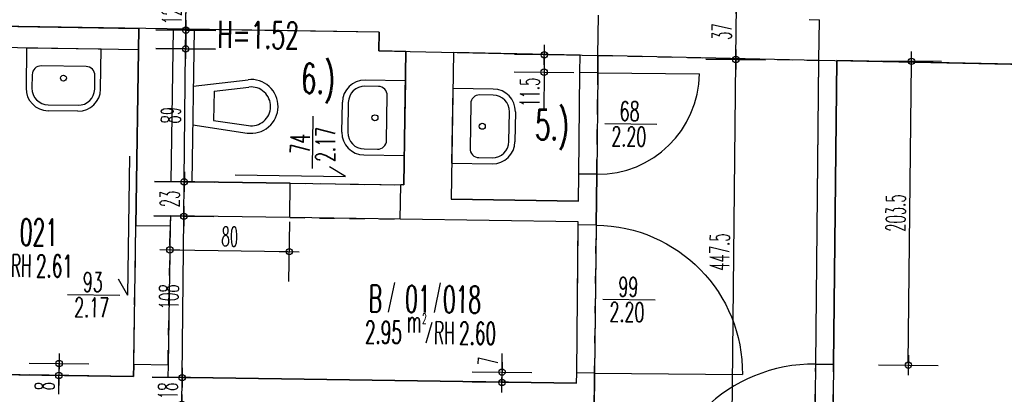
# Model space of a CAD drawing. Extents: x -14.3 to 68.8, y -3.9 to 57.4.
# Tile 39 of 46: x 38.2 to 44.8, y 40.4 to 42.9. Entities that reach past the tile are written whole.
import ezdxf
from ezdxf.enums import TextEntityAlignment as Align

# ---------------------------------------------------------------- set-up
doc = ezdxf.new("R2010")
doc.units = 0
doc.header["$LTSCALE"] = 0.25
doc.header["$MEASUREMENT"] = 0
doc.header["$PDMODE"] = 34
doc.header["$PDSIZE"] = 0.06
doc.linetypes.add('BOS_PUNKT', pattern=[0.18, 0, -0.18])
doc.layers.get('0').update_dxf_attribs({"color": 30, "linetype": 'CONTINUOUS'})
doc.layers.get('DEFPOINTS').update_dxf_attribs({"linetype": 'CONTINUOUS'})
for name, color, linetype in [('01ATTRMB', 7, 'CONTINUOUS'), ('01BEM-I', 7, 'CONTINUOUS'), ('01BEM-TUR', 7, 'CONTINUOUS'), ('01EIN-SAN', 9, 'CONTINUOUS'), ('01FLA-POLY1', 1, 'CONTINUOUS'), ('01TUR-S', 7, 'CONTINUOUS'), ('01TXT', 7, 'CONTINUOUS'), ('01WAN', 3, 'CONTINUOUS'), ('01WAN-U', 7, 'BOS_PUNKT'), ('01WLB', 2, 'CONTINUOUS'), ('01WLB-U', 7, 'BOS_PUNKT')]:
    doc.layers.add(name, color=color, linetype=linetype)
doc.styles.add('BOS', font='romans.shx', dxfattribs={"width": 0.6})
doc.styles.add('BOS-BEM', font='romans.shx', dxfattribs={"width": 0.5})
doc.dimstyles.new('BOS-130', dxfattribs={"dimscale": 0.001, "dimtxt": 130, "dimasz": 10.666667, "dimexe": 1.8, "dimexo": 0.1, "dimgap": 30, "dimtad": 1, "dimdec": 4, "dimlfac": 100, "dimrnd": 0.5, "dimzin": 12, "dimtxsty": 'BOS-BEM', "dimblk1": 'BOS-BEM', "dimblk2": 'BOS-BEM', "dimsah": 1, "dimcen": 1.5, "dimse1": 1, "dimse2": 1, "dimclrd": 256, "dimclre": 256, "dimclrt": 256, "dimazin": 3, "dimtfac": 1, "dimtdec": 4, "dimtmove": 0, "dimatfit": 3, "dimtvp": 1.2, "dimtolj": 1, "dimtzin": 0})

# ---------------------------------------------------------------- blocks, each defined once
blk = doc.blocks.new('TUR')
at = {"color": 0, "linetype": 'BYBLOCK'}
blk.add_line((0, 0), (0, 1), dxfattribs=at)
blk.add_arc((0, 0), 1, 0, 90, dxfattribs=at)
blk = doc.blocks.new('BL_WASCHBECKEN')
at = {"color": 0, "linetype": 'BYBLOCK'}
for p, q in [((-0.25, 0), (0.25, 0)), ((-0.25, 0), (-0.25, -0.27)), ((0.25, -0.27), (0.25, 0)), ((0.15, -0.12), (-0.15, -0.12)), ((-0.21, -0.18), (-0.21, -0.27)), ((0.21, -0.27), (0.21, -0.18)), ((-0.1, -0.38), (0.1, -0.38)), ((0.1, -0.42), (-0.1, -0.42))]:
    blk.add_line(p, q, dxfattribs=at)
blk.add_circle((0, -0.2), 0.02, dxfattribs=at)
for centre, radius, start, end in [((-0.15, -0.18), 0.06, 89.99985, 180), ((0.15, -0.18), 0.06, 359.99998, 89.99985), ((-0.1, -0.27), 0.15, 180.00002, 269.99995), ((-0.1, -0.27), 0.11, 180.00002, 270), ((0.1, -0.27), 0.11, 270.00007, 359.99998), ((0.1, -0.27), 0.15, 270.00005, 359.99998)]:
    blk.add_arc(centre, radius, start, end, dxfattribs=at)
blk = doc.blocks.new('BL_KLOSETT')
at = {"color": 0, "linetype": 'BYBLOCK'}
for p, q in [((0, 0.13), (0.3664, 0.1784)), ((0, 0.13), (0, -0.13)), ((0.14, 0.0981), (0.373, 0.1289)), ((0.14, 0.0981), (0.14, -0.0981)), ((0, -0.13), (0.3664, -0.1784)), ((0.14, -0.0981), (0.373, -0.1289))]:
    blk.add_line(p, q, dxfattribs=at)
for radius, start, end in [(0.18, 0.00006, 97.53203), (0.13, 0.00005, 97.53208), (0.18, 262.46797, 359.99994), (0.13, 262.46792, 359.99995)]:
    blk.add_arc((0.39, 0), radius, start, end, dxfattribs=at)
blk = doc.blocks.new('BOS-BEM')
for p, q in [((0, -18.75), (0, 18.75)), ((-6.25, 0), (6.25, 0))]:
    blk.add_line(p, q)
blk.add_circle((0, 0), 2)
blk = doc.blocks.new('*D1337')
at = {"layer": '01BEM-I'}
blk.add_line((44.1263, 40.6403), (44.1476, 42.6517), dxfattribs=at)
at = {"layer": 'DEFPOINTS', "color": 0}
for p in [(43.6477, 42.6676), (44.1477, 42.6623), (43.6262, 40.6349)]:
    blk.add_point(p, dxfattribs=at)
at = {"layer": '01BEM-I', "xscale": 0.01066666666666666, "yscale": 0.01066666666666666, "zscale": 0.01066666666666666}
for p, rotation in [((44.1477, 42.6623), 89.39336692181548), ((44.1262, 40.6296), 269.3933669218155)]:
    blk.add_blockref('BOS-BEM', p, dxfattribs=dict(at, rotation=rotation))
at = {"layer": '01BEM-I', "insert": (44.042, 41.647), "char_height": 0.13, "attachment_point": 5, "rotation": 89.39337, "style": 'BOS-BEM'}
blk.add_mtext('\\A1;203.5', dxfattribs=at)
blk = doc.blocks.new('*D1336')
at = {"layer": '01BEM-I'}
for p, q in [((41.4057, 40.5933), (41.4069, 40.7073)), ((41.4048, 40.5127), (41.4055, 40.5827)), ((41.4047, 40.502), (41.4046, 40.4913))]:
    blk.add_line(p, q, dxfattribs=at)
at = {"layer": 'DEFPOINTS', "color": 0}
for p in [(41.9055, 40.5774), (41.4048, 40.5127), (41.9048, 40.5074)]:
    blk.add_point(p, dxfattribs=at)
at = {"layer": '01BEM-I', "xscale": 0.01066666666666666, "yscale": 0.01066666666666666, "zscale": 0.01066666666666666}
for p, rotation in [((41.4055, 40.5827), 269.3933669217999), ((41.4048, 40.5127), 89.39336692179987)]:
    blk.add_blockref('BOS-BEM', p, dxfattribs=dict(at, rotation=rotation))
at = {"layer": '01BEM-I', "insert": (41.3113, 40.6567), "char_height": 0.13, "attachment_point": 5, "rotation": 89.39337, "style": 'BOS-BEM'}
blk.add_mtext('\\A1;7', dxfattribs=at)
blk = doc.blocks.new('*D1399')
at = {"layer": '01BEM-I'}
for p, q in [((41.6883, 42.6954), (41.6873, 42.6005)), ((41.6872, 42.5898), (41.6845, 42.3303))]:
    blk.add_line(p, q, dxfattribs=at)
at = {"layer": 'DEFPOINTS', "color": 0}
for p in [(41.928, 42.7035), (41.6872, 42.5898), (41.9268, 42.5873)]:
    blk.add_point(p, dxfattribs=at)
at = {"layer": '01BEM-I', "xscale": 0.01066666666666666, "yscale": 0.01066666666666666, "zscale": 0.01066666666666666}
for p, rotation in [((41.6885, 42.7061), 89.39336692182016), ((41.6872, 42.5898), 269.3933669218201)]:
    blk.add_blockref('BOS-BEM', p, dxfattribs=dict(at, rotation=rotation))
at = {"layer": '01BEM-I', "insert": (41.5908, 42.4558), "char_height": 0.13, "attachment_point": 5, "rotation": 89.39337, "style": 'BOS-BEM'}
blk.add_mtext('\\A1;11.5', dxfattribs=at)
blk = doc.blocks.new('*D1335')
at = {"layer": '01BEM-I'}
for p, q in [((38.4384, 40.6401), (38.4372, 40.5601)), ((38.4386, 40.6508), (38.4387, 40.6614)), ((38.437, 40.5494), (38.4352, 40.4354))]:
    blk.add_line(p, q, dxfattribs=at)
at = {"layer": 'DEFPOINTS', "color": 0}
for p in [(38.9383, 40.6324), (38.4372, 40.5601), (38.9371, 40.5524)]:
    blk.add_point(p, dxfattribs=at)
at = {"layer": '01BEM-I', "xscale": 0.01066666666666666, "yscale": 0.01066666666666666, "zscale": 0.01066666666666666}
for p, rotation in [((38.4384, 40.6401), 269.1155349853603), ((38.4372, 40.5601), 89.11553498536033)]:
    blk.add_blockref('BOS-BEM', p, dxfattribs=dict(at, rotation=rotation))
at = {"layer": '01BEM-I', "insert": (38.341, 40.4886), "char_height": 0.13, "attachment_point": 5, "rotation": 89.11553, "style": 'BOS-BEM'}
blk.add_mtext('\\A1;8', dxfattribs=at)
blk = doc.blocks.new('*D1428')
at = {"layer": '01BEM-I'}
blk.add_line((39.1909, 41.4004), (39.9695, 41.3886), dxfattribs=at)
at = {"layer": 'DEFPOINTS', "color": 0}
for p in [(39.1837, 41.6288), (39.9836, 41.6166), (39.9802, 41.3885)]:
    blk.add_point(p, dxfattribs=at)
at = {"layer": '01BEM-I', "xscale": 0.01066666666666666, "yscale": 0.01066666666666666, "zscale": 0.01066666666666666}
for p, rotation in [((39.1803, 41.4006), 179.1311937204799), ((39.9802, 41.3885), 359.1311937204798)]:
    blk.add_blockref('BOS-BEM', p, dxfattribs=dict(at, rotation=rotation))
at = {"layer": '01BEM-I', "insert": (39.5817, 41.4895), "char_height": 0.13, "attachment_point": 5, "rotation": 359.13119, "style": 'BOS-BEM'}
blk.add_mtext('\\A1;80', dxfattribs=at)
blk = doc.blocks.new('*D1331')
at = {"layer": '01BEM-I'}
blk.add_line((42.9236, 38.2129), (42.9708, 42.6641), dxfattribs=at)
at = {"layer": 'DEFPOINTS', "color": 0}
for p in [(42.9709, 42.6748), (43.5277, 42.6689), (43.3204, 38.198)]:
    blk.add_point(p, dxfattribs=at)
at = {"layer": '01BEM-I', "xscale": 0.01066666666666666, "yscale": 0.01066666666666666, "zscale": 0.01066666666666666}
for p, rotation in [((42.9709, 42.6748), 89.39336692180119), ((42.9235, 38.2022), 269.3933669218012)]:
    blk.add_blockref('BOS-BEM', p, dxfattribs=dict(at, rotation=rotation))
at = {"layer": '01BEM-I', "insert": (42.8622, 41.3857), "char_height": 0.13, "attachment_point": 5, "rotation": 89.39337, "style": 'BOS-BEM'}
blk.add_mtext('\\A1;447.5', dxfattribs=at)
blk = doc.blocks.new('*D1452')
at = {"layer": '01BEM-I'}
blk.add_line((42.971, 42.6854), (42.9747, 43.036), dxfattribs=at)
at = {"layer": 'DEFPOINTS', "color": 0}
for p in [(42.9748, 43.0467), (43.4655, 43.0415), (43.5277, 42.6689)]:
    blk.add_point(p, dxfattribs=at)
at = {"layer": '01BEM-I', "xscale": 0.01066666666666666, "yscale": 0.01066666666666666, "zscale": 0.01066666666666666}
for p, rotation in [((42.9748, 43.0467), 89.39336692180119), ((42.9709, 42.6748), 269.3933669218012)]:
    blk.add_blockref('BOS-BEM', p, dxfattribs=dict(at, rotation=rotation))
at = {"layer": '01BEM-I', "insert": (42.8779, 42.8617), "char_height": 0.13, "attachment_point": 5, "rotation": 89.39337, "style": 'BOS-BEM'}
blk.add_mtext('\\A1;37', dxfattribs=at)
blk = doc.blocks.new('*D1368')
at = {"layer": '01BEM-I'}
blk.add_line((39.2609, 40.3766), (39.2626, 40.5347), dxfattribs=at)
at = {"layer": 'DEFPOINTS', "color": 0}
for p in [(39.2627, 40.5454), (39.7163, 40.5406), (39.7135, 40.3611)]:
    blk.add_point(p, dxfattribs=at)
at = {"layer": '01BEM-I', "xscale": 0.01066666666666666, "yscale": 0.01066666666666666, "zscale": 0.01066666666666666}
for p, rotation in [((39.2627, 40.5454), 89.39336692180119), ((39.2608, 40.3659), 269.3933669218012)]:
    blk.add_blockref('BOS-BEM', p, dxfattribs=dict(at, rotation=rotation))
at = {"layer": '01BEM-I', "insert": (39.1667, 40.4567), "char_height": 0.13, "attachment_point": 5, "rotation": 89.39337, "style": 'BOS-BEM'}
blk.add_mtext('\\A1;18', dxfattribs=at)
blk = doc.blocks.new('*D1329')
at = {"layer": '01BEM-I'}
blk.add_line((39.2628, 40.556), (39.274, 41.6146), dxfattribs=at)
at = {"layer": 'DEFPOINTS', "color": 0}
for p in [(39.2741, 41.6253), (39.7326, 41.6204), (39.7163, 40.5406)]:
    blk.add_point(p, dxfattribs=at)
at = {"layer": '01BEM-I', "xscale": 0.01066666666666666, "yscale": 0.01066666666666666, "zscale": 0.01066666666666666}
for p, rotation in [((39.2741, 41.6253), 89.39336692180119), ((39.2627, 40.5454), 269.3933669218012)]:
    blk.add_blockref('BOS-BEM', p, dxfattribs=dict(at, rotation=rotation))
at = {"layer": '01BEM-I', "insert": (39.1734, 41.0863), "char_height": 0.13, "attachment_point": 5, "rotation": 89.39337, "style": 'BOS-BEM'}
blk.add_mtext('\\A1;108', dxfattribs=at)
blk = doc.blocks.new('*D1423')
at = {"layer": '01BEM-I'}
blk.add_line((39.2742, 41.636), (39.2764, 41.8446), dxfattribs=at)
at = {"layer": 'DEFPOINTS', "color": 0}
for p in [(39.2766, 41.8553), (39.7361, 41.8504), (39.7326, 41.6204)]:
    blk.add_point(p, dxfattribs=at)
at = {"layer": '01BEM-I', "xscale": 0.01066666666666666, "yscale": 0.01066666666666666, "zscale": 0.01066666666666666}
for p, rotation in [((39.2766, 41.8553), 89.39336692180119), ((39.2741, 41.6253), 269.3933669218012)]:
    blk.add_blockref('BOS-BEM', p, dxfattribs=dict(at, rotation=rotation))
at = {"layer": '01BEM-I', "insert": (39.1803, 41.7413), "char_height": 0.13, "attachment_point": 5, "rotation": 89.39337, "style": 'BOS-BEM'}
blk.add_mtext('\\A1;23', dxfattribs=at)
blk = doc.blocks.new('*D1422')
at = {"layer": '01BEM-I'}
blk.add_line((39.2767, 41.8659), (39.2859, 42.7347), dxfattribs=at)
at = {"layer": 'DEFPOINTS', "color": 0}
for p in [(39.286, 42.7454), (40.5809, 42.7317), (39.7361, 41.8504)]:
    blk.add_point(p, dxfattribs=at)
at = {"layer": '01BEM-I', "xscale": 0.01066666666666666, "yscale": 0.01066666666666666, "zscale": 0.01066666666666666}
for p, rotation in [((39.286, 42.7454), 89.39336692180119), ((39.2766, 41.8553), 269.3933669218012)]:
    blk.add_blockref('BOS-BEM', p, dxfattribs=dict(at, rotation=rotation))
at = {"layer": '01BEM-I', "insert": (39.1863, 42.3013), "char_height": 0.13, "attachment_point": 5, "rotation": 89.39337, "style": 'BOS-BEM'}
blk.add_mtext('\\A1;89', dxfattribs=at)
blk = doc.blocks.new('*D1421')
at = {"layer": '01BEM-I'}
for p, q in [((39.2873, 42.8714), (39.2901, 43.1309)), ((39.2861, 42.7561), (39.2872, 42.8607))]:
    blk.add_line(p, q, dxfattribs=at)
at = {"layer": 'DEFPOINTS', "color": 0}
for p in [(39.2873, 42.8714), (40.5828, 42.8577), (40.5809, 42.7317)]:
    blk.add_point(p, dxfattribs=at)
at = {"layer": '01BEM-I', "xscale": 0.01066666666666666, "yscale": 0.01066666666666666, "zscale": 0.01066666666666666}
for p, rotation in [((39.2873, 42.8714), 89.39336692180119), ((39.286, 42.7454), 269.3933669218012)]:
    blk.add_blockref('BOS-BEM', p, dxfattribs=dict(at, rotation=rotation))
at = {"layer": '01BEM-I', "insert": (39.1937, 43.0075), "char_height": 0.13, "attachment_point": 5, "rotation": 89.39337, "style": 'BOS-BEM'}
blk.add_mtext('\\A1;12.5', dxfattribs=at)
blk = doc.blocks.new('*D1420')
at = {"layer": '01BEM-I'}
for p, q in [((39.29, 43.1278), (39.2929, 43.3966)), ((39.2874, 42.8821), (39.2899, 43.1171))]:
    blk.add_line(p, q, dxfattribs=at)
at = {"layer": 'DEFPOINTS', "color": 0}
for p in [(39.29, 43.1278), (39.3767, 43.1269), (40.5828, 42.8577)]:
    blk.add_point(p, dxfattribs=at)
at = {"layer": '01BEM-I', "xscale": 0.01066666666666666, "yscale": 0.01066666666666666, "zscale": 0.01066666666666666}
for p, rotation in [((39.29, 43.1278), 89.39336692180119), ((39.2873, 42.8714), 269.3933669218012)]:
    blk.add_blockref('BOS-BEM', p, dxfattribs=dict(at, rotation=rotation))
at = {"layer": '01BEM-I', "insert": (39.1965, 43.2685), "char_height": 0.13, "attachment_point": 5, "rotation": 89.39337, "style": 'BOS-BEM'}
blk.add_mtext('\\A1;25.5', dxfattribs=at)

msp = doc.modelspace()

# ---------------------------------------------------------------- linework, layer by layer
at = {"layer": '01ATTRMB'}
for p, q in [((40.684172, 41.1827619), (40.6435611, 40.9838005)), ((40.9908865, 41.1795145), (40.9502755, 40.9805532)), ((40.9343716, 40.9145901), (40.8944105, 40.7770097))]:
    msp.add_line(p, q, dxfattribs=at)
at = {"layer": '01BEM-TUR', "linetype": 'BYBLOCK'}
for p, q in [((40.135509, 41.9443672), (40.1392146, 42.2943476)), ((42.0931866, 42.2454917), (42.443167, 42.2417861)), ((38.4955363, 41.1017917), (38.8455167, 41.0980861)), ((42.0807461, 41.0705437), (42.4307265, 41.066838))]:
    msp.add_line(p, q, dxfattribs=at)
at = {"layer": '01EIN-SAN'}
for p, q in [((37.0532823, 42.9112145), (38.9730616, 42.8821016)), ((38.9730616, 42.8821016), (38.9709005, 42.7421183)), ((39.2030352, 42.8786142), (39.1872902, 41.8587356)), ((39.2030352, 42.8786142), (39.3429866, 42.8764918)), ((39.3430185, 42.8764531), (39.3272736, 41.8565746)), ((37.0511595, 42.7712306), (38.9709388, 42.7421177)), ((39.3272741, 41.8566128), (39.1872902, 41.8587356))]:
    msp.add_line(p, q, dxfattribs=at)
at = {"layer": '01FLA-POLY1'}
for points in [[(38.9526858, 41.5622589), (38.9730616, 42.8821016), (37.0532823, 42.9112145), (37.0466447, 42.4812657), (36.9666539, 42.4824788), (36.9647081, 42.3564392), (36.7347355, 42.3599896), (36.7121986, 40.9001635), (36.9421712, 40.8966132), (36.9373251, 40.5827051), (38.9370952, 40.5523792), (38.9383301, 40.6323696)], [(40.7608946, 42.7279204), (40.5809312, 42.7316798), (40.5828766, 42.8576893), (39.2030352, 42.8786142), (39.1872902, 41.8587356), (39.9871354, 41.8466062), (40.7471109, 41.8350814)], [(41.9267959, 42.5872726), (41.9280269, 42.7035389), (41.08065, 42.7212407), (41.0655053, 41.7402427), (41.9176906, 41.7273196), (41.9195964, 41.9073107)], [(43.4775348, 37.9263202), (43.3175437, 37.9280142), (43.3204024, 38.1979991), (43.4803934, 38.1963051), (43.4951101, 39.5862272), (43.506227, 40.6361683), (43.5277497, 42.6688845), (42.0480071, 42.7010326), (42.0467892, 42.5860021), (42.0395896, 41.9060402), (42.0359897, 41.5660453), (42.0255081, 40.5761008), (42.0127025, 39.3666807), (42.0010562, 38.2667424), (41.9830514, 36.5662726), (41.9719345, 35.5163314), (41.9499122, 33.4364262), (42.1317692, 33.4336684), (43.0916689, 33.4191119), (43.4297575, 33.4139848), (43.441404, 34.5139347), (43.4525209, 35.5638759)], [(47.608573, 40.8360322), (47.8385601, 40.8335971), (47.854018, 42.2935153), (47.6240308, 42.2959504), (47.6270859, 42.5844854), (43.647743, 42.667614), (43.6262203, 40.6348978), (43.6151034, 39.5849567), (43.6003867, 38.1950346), (43.597528, 37.9250497), (43.5954837, 37.7319684), (47.5750678, 37.6716192), (47.58311, 38.431167), (47.8130971, 38.4287319), (47.8285549, 39.8886501), (47.5985678, 39.8910852)], [(41.9162083, 41.587326), (40.7235628, 41.6054121), (39.9836479, 41.6166327), (39.1837399, 41.628763), (39.1826594, 41.5587714), (39.1683037, 40.6288822), (39.1670688, 40.5488917), (41.9047737, 40.5073752), (41.9055148, 40.5773713)]]:
    msp.add_lwpolyline(points, close=True, dxfattribs=at)
at = {"layer": '01TUR-S'}
for p, q in [((38.9098696, 42.0279753), (38.8955139, 41.0980861)), ((40.3578432, 41.8909903), (40.2505677, 41.9551539)), ((39.6179438, 41.9022107), (40.3578432, 41.8909903)), ((38.8346297, 41.2072562), (38.8955139, 41.0980861))]:
    msp.add_line(p, q, dxfattribs=at)
at = {"layer": '01WAN'}
for p, q in [((42.0480071, 42.7010326), (42.0508657, 42.9710121)), ((43.4634204, 42.9415038), (43.5306214, 42.9401)), ((43.5277628, 42.6701204), (43.5306214, 42.9401)), ((40.5828766, 42.8576893), (37.0532823, 42.9112145)), ((40.5828766, 42.8576893), (40.5809312, 42.7316798)), ((40.5809312, 42.7316798), (42.0480071, 42.7010326)), ((43.5277628, 42.6701204), (47.6270859, 42.5844854))]:
    msp.add_line(p, q, dxfattribs=at)
at = {"layer": '01WAN-U'}
msp.add_line((42.0480071, 42.7010326), (43.5277497, 42.6688845), dxfattribs=at)
at = {"layer": '01WLB'}
for p, q in [((38.9730616, 42.8821016), (38.9526858, 41.5622589)), ((39.2030352, 42.8786142), (39.1872902, 41.8587356)), ((40.7608946, 42.7279204), (40.7471109, 41.8350814)), ((41.08065, 42.7212407), (41.0655053, 41.7402427)), ((41.9267959, 42.5872726), (41.9280269, 42.7035389)), ((42.0467892, 42.5860021), (42.0480071, 42.7010326)), ((43.506227, 40.6361683), (43.5277628, 42.6701204)), ((43.6262203, 40.6348978), (43.647743, 42.667614)), ((42.0467892, 42.5860021), (41.9267959, 42.5872726)), ((41.9176906, 41.7273196), (41.9195964, 41.9073107)), ((42.0395896, 41.9060402), (41.9195964, 41.9073107)), ((42.0359897, 41.5660453), (42.0395896, 41.9060402)), ((39.9871354, 41.8466062), (39.1872902, 41.8587356)), ((39.9836479, 41.6166327), (39.9871354, 41.8466062)), ((40.7235628, 41.6054121), (40.7270503, 41.8353857)), ((40.7471109, 41.8350814), (40.7270503, 41.8353857)), ((41.9176906, 41.7273196), (41.0655053, 41.7402427)), ((39.1837399, 41.628763), (39.1826594, 41.5587714)), ((39.9836479, 41.6166327), (39.1837399, 41.628763)), ((39.1826594, 41.5587714), (38.9526858, 41.5622589)), ((41.9162083, 41.587326), (40.7235628, 41.6054121)), ((41.9159965, 41.5673158), (41.9162083, 41.587326)), ((42.0359897, 41.5660453), (41.9159965, 41.5673158)), ((38.9383301, 40.6323696), (38.9370952, 40.5523792)), ((39.1683037, 40.6288822), (38.9383301, 40.6323696)), ((39.1683037, 40.6288822), (39.1670688, 40.5488917)), ((43.506227, 40.6361683), (43.6262203, 40.6348978)), ((38.9370952, 40.5523792), (36.9373251, 40.5827051)), ((41.9047737, 40.5073752), (41.9055148, 40.5773713)), ((42.0255081, 40.5761008), (41.9055148, 40.5773713)), ((42.0127025, 39.3666807), (42.0255081, 40.5761008)), ((41.9047737, 40.5073752), (39.1670688, 40.5488917))]:
    msp.add_line(p, q, dxfattribs=at)
at = {"layer": '01WLB-U'}
for p, q in [((41.9195964, 41.9073107), (41.9267959, 42.5872726)), ((42.0395896, 41.9060402), (42.0467892, 42.5860021)), ((39.9871354, 41.8466062), (40.7270348, 41.8353859)), ((39.9836479, 41.6166327), (40.7235628, 41.6054121)), ((38.9383301, 40.6323696), (38.9526858, 41.5622589)), ((39.1683037, 40.6288822), (39.1826594, 41.5587714)), ((41.9055148, 40.5773713), (41.9159965, 41.5673158)), ((42.0255081, 40.5761008), (42.0359897, 41.5660453)), ((43.4951101, 39.5862272), (43.506227, 40.6361683)), ((43.6151034, 39.5849567), (43.6262203, 40.6348978))]:
    msp.add_line(p, q, dxfattribs=at)

# ---------------------------------------------------------------- block references
at = {"layer": '01EIN-SAN'}
for name, p, rotation in [('BL_WASCHBECKEN', (38.4709577, 42.7496998), 359.1311937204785), ('BL_KLOSETT', (39.3351458, 42.3665138), 359.1155349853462), ('BL_WASCHBECKEN', (40.7540028, 42.2815009), 269.1155349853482), ('BL_WASCHBECKEN', (41.0730777, 42.2307417), 89.11553498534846)]:
    msp.add_blockref(name, p, dxfattribs=dict(at, rotation=rotation))
at = {"layer": '01TUR-S'}
for p, xscale, yscale, zscale, rotation in [((42.0467892, 42.5860021), 0.680000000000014, 0.680000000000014, 0.680000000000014, 269.3933669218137), ((42.0255081, 40.5761008), 0.989999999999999, -0.989999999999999, 0.989999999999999, 89.39336692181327), ((43.4951101, 39.5862272), 1.049999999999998, 1.049999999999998, 1.049999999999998, 89.39336692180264)]:
    msp.add_blockref('TUR', p, dxfattribs=dict(at, xscale=xscale, yscale=yscale, zscale=zscale, rotation=rotation))

# ---------------------------------------------------------------- texts
at = {"layer": '01ATTRMB', "style": 'BOS'}
for s, height, width, p in [('6.)', 0.2, 0.6, (40.0586859, 42.4486369)), ('5.)', 0.2, 0.6, (41.6256788, 42.1378463)), ('021', 0.18, 0.55, (38.1748483, 41.4295984)), ('RH', 0.15, 0.5, (38.1156396, 41.2201287)), ('2.61', 0.15, 0.55, (38.2826248, 41.2183608)), ('B', 0.18, 0.55, (40.5114602, 40.9851992)), ('01', 0.18, 0.55, (40.7556134, 40.9826142)), ('018', 0.18, 0.55, (41.0088406, 40.9799331)), ('2.95', 0.15, 0.55, (40.4862289, 40.7753698)), ('RH', 0.15, 0.5, (40.9496319, 40.7704635)), ('2.60', 0.15, 0.55, (41.1166171, 40.7686955))]:
    msp.add_text(s, height=height, rotation=359.3934, dxfattribs=dict(at, width=width)).set_placement(p)
at = {"layer": '01ATTRMB', "style": 'BOS', "width": 0.5}
for s, height, p in [('m', 0.15, (40.8642379, 40.8463718)), ('2', 0.07, (40.899648, 40.9054431))]:
    msp.add_text(s, height=height, rotation=359.3934, dxfattribs=at).set_placement(p, align=Align.RIGHT)
at = {"layer": '01BEM-TUR', "linetype": 'BYBLOCK', "style": 'BOS', "width": 0.6}
for s, rotation, p in [('68', 359.39336692, (42.1922477, 42.2642347)), ('2.20', 359.39336692, (42.1365982, 42.095233)), ('74', 89.39336692, (40.1167661, 42.0434283)), ('2.17', 89.39336692, (40.2857678, 41.9877787)), ('93', 359.39336692, (38.5964545, 41.120515)), ('99', 359.39336692, (42.1835213, 41.0892473)), ('2.17', 359.39336692, (38.5389479, 40.951533)), ('2.20', 359.39336692, (42.1241577, 40.9202849))]:
    msp.add_text(s, height=0.13, rotation=rotation, dxfattribs=at).set_placement(p)
at = {"layer": '01TXT', "style": 'BOS', "width": 0.6}
msp.add_text('H=1.52', height=0.18, rotation=359.13119372, dxfattribs=at).set_placement((39.7707686, 42.7487136), align=Align.CENTER)

# ---------------------------------------------------------------- dimensions: what is measured, and where the dimension line sits
at = {"layer": '01BEM-I'}
for base, p1, p2, picture, middle in [((39.2900284, 43.1278148), (40.5828421, 42.8576898), (39.3767249, 43.1268969), '*D1420', (39.196513, 43.2685271)), ((39.2873135, 42.871407), (40.5809312, 42.7316798), (40.5828421, 42.8576898), '*D1421', (39.1937489, 43.0074767)), ((42.9748148, 43.0466775), (43.5277497, 42.6688845), (43.465509, 43.041482), '*D1452', (42.8778513, 42.861735)), ((39.2859792, 42.745391), (39.7361232, 41.8504128), (40.5809312, 42.7316798), '*D1422', (39.1862722, 42.3013407)), ((39.2765546, 41.8552787), (39.7326357, 41.6204392), (39.7361232, 41.8504128), '*D1423', (39.1803424, 41.7412922)), ((39.2741195, 41.625294), (39.7162597, 40.5405634), (39.7326357, 41.6204392), '*D1329', (39.1734076, 41.0863358)), ((39.2626851, 40.5453659), (39.7135387, 40.3611324), (39.7162597, 40.5405634), '*D1368', (39.1667404, 40.4566518))]:
    dim = msp.add_linear_dim(base=base, p1=p1, p2=p2, angle=89.39336692, dimstyle='BOS-130', dxfattribs=at)
    dim.commit()
    dim.dimension.update_dxf_attribs({"geometry": picture, "text_midpoint": middle})
for p1, p2, distance, picture, middle in [((41.9280269, 42.7035389), (41.9267959, 42.5872726), -0.2395873, '*D1399', (41.5907973, 42.4557512)), ((43.6262203, 40.6348978), (43.647743, 42.667614), -0.5, '*D1337', (44.0419589, 41.6469679)), ((39.1837399, 41.628763), (39.9836479, 41.6166327), -0.2281938, '*D1428', (39.5816743, 41.4895194)), ((38.9383301, 40.6323696), (38.9370952, 40.5523792), -0.4999941, '*D1335', (38.3410452, 40.4885723))]:
    dim = msp.add_aligned_dim(p1=p1, p2=p2, distance=distance, dimstyle='BOS-130', dxfattribs=at)
    dim.commit()
    dim.dimension.update_dxf_attribs({"geometry": picture, "text_midpoint": middle})
for base, p1, p2, angle, picture, middle, dimtype in [((42.9708772, 42.6747808), (43.3204024, 38.1979991), (43.5277497, 42.6688845), 89.39336692, '*D1331', (42.9572172, 41.3846599), 160), ((41.4048017, 40.512669), (41.9055148, 40.5773713), (41.9047737, 40.5073752), 269.39336692, '*D1336', (41.4063157, 40.655661), 161)]:
    dim = msp.add_linear_dim(base=base, p1=p1, p2=p2, angle=angle, dimstyle='BOS-130', dxfattribs=at)
    dim.commit()
    dim.dimension.update_dxf_attribs({"geometry": picture, "text_midpoint": middle, "dimtype": dimtype})

doc.saveas('drawing.dxf')
